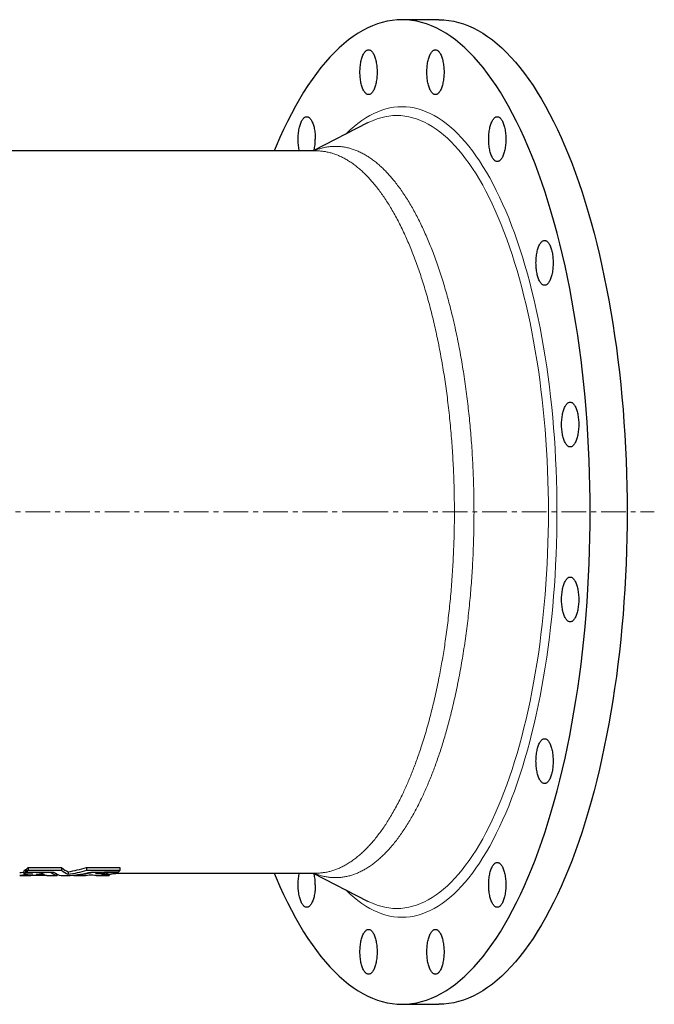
# Model space of a CAD drawing. Header units: millimetres. Extents: x 105 to 1315, y 105 to 1423.
# Tile 2 of 3: x 308 to 634, y 105 to 610. Entities that reach past the tile are written whole.
import ezdxf

# ---------------------------------------------------------------- set-up
doc = ezdxf.new("R2010")
doc.units = ezdxf.units.MM
doc.linetypes.add('CENTERX2', pattern=[20.32, 12.7, -2.54, 2.54, -2.54])
doc.layers.add('FORMAT', color=7, linetype='Continuous')

msp = doc.modelspace()

# ---------------------------------------------------------------- linework, layer by layer
at = {"color": 7, "linetype": 'Continuous', "lineweight": 25}
for p, q in [((523.34, 610.41), (504.4, 610.41)), ((486.71, 557.43), (458.86, 543.11)), ((487.07, 557.62), (486.71, 557.43)), ((460.49, 543.11), (194.88, 543.11)), ((460.51, 543.09), (460.49, 543.09)), ((310.37, 173.92), (310.37, 172.41)), ((311.23, 174.51), (311.58, 174.51)), ((311.23, 174.51), (311.23, 172.99)), ((311.58, 174.78), (311.58, 173.26)), ((312.47, 175.55), (312.47, 174.03)), ((324, 173.23), (324, 172.97)), ((327.45, 172.12), (327.45, 171.44)), ((329.64, 175.52), (329.64, 173.99)), ((333.02, 173.41), (333.02, 171.91)), ((342.44, 175.53), (342.44, 174.01)), ((345.6, 173.25), (345.6, 172.99)), ((350.63, 173.27), (350.63, 173.01)), ((353.88, 173.29), (353.88, 173.02)), ((354.18, 172.17), (354.18, 171.46)), ((356.16, 172.45), (357.51, 172.45)), ((357.89, 172.71), (460.49, 172.71)), ((358.37, 173.3), (358.37, 173.04)), ((359.61, 175.61), (359.61, 174.08)), ((458.86, 172.71), (486.71, 158.38)), ((460.49, 172.72), (460.5, 172.72)), ((336.02, 171.65), (336.02, 171.44)), ((486.71, 158.38), (487.07, 158.2)), ((504.4, 105.41), (523.34, 105.41))]:
    msp.add_line(p, q, dxfattribs=at)
at = {"color": 7, "linetype": 'Continuous', "lineweight": 25, "flags": 128}
for points in [[(438.72, 172.71), (439.75, 170.26), (441.65, 165.9), (443.59, 161.68), (445.58, 157.59), (447.61, 153.63), (449.67, 149.82), (451.78, 146.14), (453.92, 142.62), (456.09, 139.24), (458.3, 136.01), (460.54, 132.93), (462.81, 130), (465.1, 127.24), (467.43, 124.63), (469.78, 122.18), (472.15, 119.89), (474.54, 117.77), (476.96, 115.8), (479.4, 114.01), (481.85, 112.38), (484.31, 110.92), (486.8, 109.64), (489.29, 108.52), (491.79, 107.57), (494.3, 106.79), (496.82, 106.19), (499.35, 105.75), (501.88, 105.49), (504.4, 105.41), (506.93, 105.49), (509.46, 105.75), (511.99, 106.19), (514.5, 106.79), (517.02, 107.57), (519.52, 108.52), (522.01, 109.64), (524.49, 110.92), (526.96, 112.38), (529.41, 114.01), (531.85, 115.8), (534.26, 117.77), (536.66, 119.89), (539.03, 122.18), (541.38, 124.63), (543.71, 127.24), (546, 130), (548.27, 132.93), (550.51, 136.01), (552.72, 139.24), (554.89, 142.62), (557.03, 146.14), (559.13, 149.82), (561.2, 153.63), (563.23, 157.59), (565.21, 161.68), (567.16, 165.9), (569.06, 170.26), (570.92, 174.75), (572.73, 179.36), (574.5, 184.1), (576.21, 188.95), (577.88, 193.92), (579.5, 199), (581.06, 204.19), (582.58, 209.49), (584.04, 214.89), (585.44, 220.39), (586.79, 225.98), (588.09, 231.66), (589.32, 237.42), (590.5, 243.27), (591.62, 249.2), (592.68, 255.21), (593.68, 261.28), (594.61, 267.42), (595.49, 273.62), (596.3, 279.88), (597.05, 286.19), (597.74, 292.56), (598.36, 298.96), (598.92, 305.41), (599.41, 311.89), (599.84, 318.41), (600.21, 324.95), (600.5, 331.51), (600.73, 338.1), (600.9, 344.69), (601, 351.3), (601.03, 357.91), (601, 364.52), (600.9, 371.12), (600.73, 377.72), (600.5, 384.3), (600.21, 390.86), (599.84, 397.41), (599.41, 403.92), (598.92, 410.4), (598.36, 416.85), (597.74, 423.26), (597.05, 429.62), (596.3, 435.93), (595.49, 442.19), (594.61, 448.39), (593.68, 454.53), (592.68, 460.61), (591.62, 466.61), (590.5, 472.54), (589.32, 478.39), (588.09, 484.16), (586.79, 489.84), (585.44, 495.43), (584.04, 500.92), (582.58, 506.32), (581.06, 511.62), (579.5, 516.81), (577.88, 521.89), (576.21, 526.86), (574.5, 531.72), (572.73, 536.45), (570.92, 541.06), (569.06, 545.55), (567.16, 549.91), (565.21, 554.14), (563.23, 558.23), (561.2, 562.18), (559.13, 566), (557.03, 569.67), (554.89, 573.2), (552.72, 576.58), (550.51, 579.81), (548.27, 582.89), (546, 585.81), (543.71, 588.58), (541.38, 591.19), (539.03, 593.64), (536.66, 595.92), (534.26, 598.05), (531.85, 600.01), (529.41, 601.8), (526.96, 603.43), (524.49, 604.89), (522.01, 606.18), (519.52, 607.3), (517.02, 608.25), (514.5, 609.02), (511.99, 609.63), (509.46, 610.06), (506.93, 610.32), (504.4, 610.41), (501.88, 610.32), (499.35, 610.06), (496.82, 609.63), (494.3, 609.02), (491.79, 608.25), (489.29, 607.3), (486.8, 606.18), (484.31, 604.89), (481.85, 603.43), (479.4, 601.8), (476.96, 600.01), (474.54, 598.05), (472.15, 595.92), (469.78, 593.64), (467.43, 591.19), (465.1, 588.58), (462.81, 585.81), (460.54, 582.89), (458.3, 579.81), (456.09, 576.58), (453.92, 573.2), (451.78, 569.67), (449.67, 566), (447.61, 562.18), (445.58, 558.23), (443.59, 554.14), (441.65, 549.91), (439.75, 545.55), (438.72, 543.11)], [(523.34, 610.41), (525.87, 610.32), (528.4, 610.06), (530.93, 609.63), (533.44, 609.02), (535.96, 608.25), (538.46, 607.3), (540.95, 606.18), (543.43, 604.89), (545.9, 603.43), (548.35, 601.8), (550.79, 600.01), (553.2, 598.05), (555.6, 595.92), (557.97, 593.64), (560.32, 591.19), (562.65, 588.58), (564.94, 585.81), (567.21, 582.89), (569.45, 579.81), (571.66, 576.58), (573.83, 573.2), (575.97, 569.67), (578.07, 566), (580.14, 562.18), (582.17, 558.23), (584.15, 554.14), (586.1, 549.91), (588, 545.55), (589.86, 541.06), (591.67, 536.45), (593.44, 531.72), (595.15, 526.86), (596.82, 521.89), (598.44, 516.81), (600, 511.62), (601.52, 506.32), (602.98, 500.92), (604.38, 495.43), (605.73, 489.84), (607.03, 484.16), (608.26, 478.39), (609.44, 472.54), (610.56, 466.61), (611.62, 460.61), (612.62, 454.53), (613.55, 448.39), (614.43, 442.19), (615.24, 435.93), (615.99, 429.62), (616.68, 423.26), (617.3, 416.85), (617.86, 410.4), (618.35, 403.92), (618.78, 397.41), (619.14, 390.86), (619.44, 384.3), (619.67, 377.72), (619.84, 371.12), (619.94, 364.52), (619.97, 357.91), (619.94, 351.3), (619.84, 344.69), (619.67, 338.1), (619.44, 331.51), (619.14, 324.95), (618.78, 318.41), (618.35, 311.89), (617.86, 305.41), (617.3, 298.96), (616.68, 292.56), (615.99, 286.19), (615.24, 279.88), (614.43, 273.62), (613.55, 267.42), (612.62, 261.28), (611.62, 255.21), (610.56, 249.2), (609.44, 243.27), (608.26, 237.42), (607.03, 231.66), (605.73, 225.98), (604.38, 220.39), (602.98, 214.89), (601.52, 209.49), (600, 204.19), (598.44, 199), (596.82, 193.92), (595.15, 188.95), (593.44, 184.1), (591.67, 179.36), (589.86, 174.75), (588, 170.26), (586.1, 165.9), (584.15, 161.68), (582.17, 157.59), (580.14, 153.63), (578.07, 149.82), (575.97, 146.14), (573.83, 142.62), (571.66, 139.24), (569.45, 136.01), (567.21, 132.93), (564.94, 130), (562.65, 127.24), (560.32, 124.63), (557.97, 122.18), (555.6, 119.89), (553.2, 117.77), (550.79, 115.8), (548.35, 114.01), (545.9, 112.38), (543.43, 110.92), (540.95, 109.64), (538.46, 108.52), (535.96, 107.57), (533.44, 106.79), (530.93, 106.19), (528.4, 105.75), (525.87, 105.49), (523.34, 105.41), (523.34, 105.41)], [(491.63, 583.49), (491.63, 582.78), (491.6, 582.07), (491.56, 581.37), (491.5, 580.68), (491.43, 580), (491.34, 579.33), (491.23, 578.68), (491.11, 578.05), (490.97, 577.43), (490.83, 576.84), (490.66, 576.28), (490.49, 575.74), (490.3, 575.23), (490.1, 574.75), (489.89, 574.31), (489.66, 573.9), (489.43, 573.53), (489.19, 573.19), (488.95, 572.9), (488.7, 572.64), (488.44, 572.43), (488.17, 572.25), (487.91, 572.12), (487.64, 572.04), (487.37, 571.99), (487.1, 571.99), (486.83, 572.04), (486.56, 572.12), (486.29, 572.25), (486.03, 572.43), (485.77, 572.64), (485.52, 572.9), (485.27, 573.19), (485.03, 573.53), (484.8, 573.9), (484.58, 574.31), (484.37, 574.75), (484.17, 575.23), (483.98, 575.74), (483.8, 576.28), (483.64, 576.84), (483.49, 577.43), (483.36, 578.05), (483.24, 578.68), (483.13, 579.33), (483.04, 580), (482.97, 580.68), (482.91, 581.37), (482.87, 582.07), (482.84, 582.78), (482.83, 583.49), (482.84, 584.2), (482.87, 584.9), (482.91, 585.6), (482.97, 586.29), (483.04, 586.97), (483.13, 587.64), (483.24, 588.29), (483.36, 588.93), (483.49, 589.54), (483.64, 590.13), (483.8, 590.7), (483.98, 591.24), (484.17, 591.74), (484.37, 592.22), (484.58, 592.66), (484.8, 593.07), (485.03, 593.45), (485.27, 593.78), (485.52, 594.08), (485.77, 594.33), (486.03, 594.55), (486.29, 594.72), (486.56, 594.85), (486.83, 594.94), (487.1, 594.98), (487.37, 594.98), (487.64, 594.94), (487.91, 594.85), (488.17, 594.72), (488.44, 594.55), (488.7, 594.33), (488.95, 594.08), (489.19, 593.78), (489.43, 593.45), (489.66, 593.07), (489.89, 592.66), (490.1, 592.22), (490.3, 591.74), (490.49, 591.24), (490.66, 590.7), (490.83, 590.13), (490.97, 589.54), (491.11, 588.93), (491.23, 588.29), (491.34, 587.64), (491.43, 586.97), (491.5, 586.29), (491.56, 585.6), (491.6, 584.9), (491.63, 584.2), (491.63, 583.49)], [(525.98, 583.49), (525.97, 582.78), (525.94, 582.07), (525.9, 581.37), (525.84, 580.68), (525.77, 580), (525.68, 579.33), (525.57, 578.68), (525.45, 578.05), (525.32, 577.43), (525.17, 576.84), (525, 576.28), (524.83, 575.74), (524.64, 575.23), (524.44, 574.75), (524.23, 574.31), (524.01, 573.9), (523.78, 573.53), (523.54, 573.19), (523.29, 572.9), (523.04, 572.64), (522.78, 572.43), (522.52, 572.25), (522.25, 572.12), (521.98, 572.04), (521.71, 571.99), (521.44, 571.99), (521.17, 572.04), (520.9, 572.12), (520.63, 572.25), (520.37, 572.43), (520.11, 572.64), (519.86, 572.9), (519.61, 573.19), (519.38, 573.53), (519.14, 573.9), (518.92, 574.31), (518.71, 574.75), (518.51, 575.23), (518.32, 575.74), (518.15, 576.28), (517.98, 576.84), (517.83, 577.43), (517.7, 578.05), (517.58, 578.68), (517.47, 579.33), (517.38, 580), (517.31, 580.68), (517.25, 581.37), (517.21, 582.07), (517.18, 582.78), (517.17, 583.49), (517.18, 584.2), (517.21, 584.9), (517.25, 585.6), (517.31, 586.29), (517.38, 586.97), (517.47, 587.64), (517.58, 588.29), (517.7, 588.93), (517.83, 589.54), (517.98, 590.13), (518.15, 590.7), (518.32, 591.24), (518.51, 591.74), (518.71, 592.22), (518.92, 592.66), (519.14, 593.07), (519.38, 593.45), (519.61, 593.78), (519.86, 594.08), (520.11, 594.33), (520.37, 594.55), (520.63, 594.72), (520.9, 594.85), (521.17, 594.94), (521.44, 594.98), (521.71, 594.98), (521.98, 594.94), (522.25, 594.85), (522.52, 594.72), (522.78, 594.55), (523.04, 594.33), (523.29, 594.08), (523.54, 593.78), (523.78, 593.45), (524.01, 593.07), (524.23, 592.66), (524.44, 592.22), (524.64, 591.74), (524.83, 591.24), (525, 590.7), (525.17, 590.13), (525.32, 589.54), (525.45, 588.93), (525.57, 588.29), (525.68, 587.64), (525.77, 586.97), (525.84, 586.29), (525.9, 585.6), (525.94, 584.9), (525.97, 584.2), (525.98, 583.49)], [(451.76, 543.11), (451.63, 543.7), (451.51, 544.34), (451.4, 544.99), (451.31, 545.66), (451.24, 546.34), (451.18, 547.03), (451.14, 547.73), (451.11, 548.44), (451.1, 549.14), (451.11, 549.85), (451.14, 550.56), (451.18, 551.26), (451.24, 551.95), (451.31, 552.63), (451.4, 553.3), (451.51, 553.95), (451.63, 554.59), (451.76, 555.2), (451.91, 555.79), (452.08, 556.35), (452.25, 556.89), (452.44, 557.4), (452.64, 557.88), (452.85, 558.32), (453.07, 558.73), (453.3, 559.1), (453.54, 559.44), (453.79, 559.74), (454.04, 559.99), (454.3, 560.21), (454.56, 560.38), (454.83, 560.51), (455.1, 560.6), (455.37, 560.64), (455.64, 560.64), (455.91, 560.6), (456.18, 560.51), (456.45, 560.38), (456.71, 560.21), (456.97, 559.99), (457.22, 559.74), (457.47, 559.44), (457.71, 559.1), (457.94, 558.73), (458.16, 558.32), (458.37, 557.88), (458.57, 557.4), (458.76, 556.89), (458.93, 556.35), (459.1, 555.79), (459.25, 555.2), (459.38, 554.59), (459.5, 553.95), (459.61, 553.3), (459.7, 552.63), (459.77, 551.95), (459.83, 551.26), (459.87, 550.56), (459.9, 549.85), (459.91, 549.14), (459.91, 549.14)], [(557.71, 549.14), (557.7, 548.44), (557.67, 547.73), (557.63, 547.03), (557.57, 546.34), (557.5, 545.66), (557.41, 544.99), (557.3, 544.34), (557.18, 543.7), (557.05, 543.09), (556.9, 542.5), (556.73, 541.94), (556.56, 541.4), (556.37, 540.89), (556.17, 540.41), (555.96, 539.97), (555.74, 539.56), (555.5, 539.19), (555.27, 538.85), (555.02, 538.55), (554.77, 538.3), (554.51, 538.08), (554.25, 537.91), (553.98, 537.78), (553.71, 537.69), (553.44, 537.65), (553.17, 537.65), (552.9, 537.69), (552.63, 537.78), (552.36, 537.91), (552.1, 538.08), (551.84, 538.3), (551.59, 538.55), (551.34, 538.85), (551.1, 539.19), (550.87, 539.56), (550.65, 539.97), (550.44, 540.41), (550.24, 540.89), (550.05, 541.4), (549.88, 541.94), (549.71, 542.5), (549.56, 543.09), (549.43, 543.7), (549.31, 544.34), (549.2, 544.99), (549.11, 545.66), (549.04, 546.34), (548.98, 547.03), (548.94, 547.73), (548.91, 548.44), (548.9, 549.14), (548.91, 549.85), (548.94, 550.56), (548.98, 551.26), (549.04, 551.95), (549.11, 552.63), (549.2, 553.3), (549.31, 553.95), (549.43, 554.59), (549.56, 555.2), (549.71, 555.79), (549.88, 556.35), (550.05, 556.89), (550.24, 557.4), (550.44, 557.88), (550.65, 558.32), (550.87, 558.73), (551.1, 559.1), (551.34, 559.44), (551.59, 559.74), (551.84, 559.99), (552.1, 560.21), (552.36, 560.38), (552.63, 560.51), (552.9, 560.6), (553.17, 560.64), (553.44, 560.64), (553.71, 560.6), (553.98, 560.51), (554.25, 560.38), (554.51, 560.21), (554.77, 559.99), (555.02, 559.74), (555.27, 559.44), (555.5, 559.1), (555.74, 558.73), (555.96, 558.32), (556.17, 557.88), (556.37, 557.4), (556.56, 556.89), (556.73, 556.35), (556.9, 555.79), (557.05, 555.2), (557.18, 554.59), (557.3, 553.95), (557.41, 553.3), (557.5, 552.63), (557.57, 551.95), (557.63, 551.26), (557.67, 550.56), (557.7, 549.85), (557.71, 549.14)], [(581.99, 485.69), (581.98, 484.98), (581.96, 484.27), (581.91, 483.57), (581.86, 482.88), (581.78, 482.2), (581.69, 481.53), (581.59, 480.88), (581.47, 480.25), (581.33, 479.63), (581.18, 479.04), (581.02, 478.48), (580.84, 477.94), (580.65, 477.43), (580.45, 476.95), (580.24, 476.51), (580.02, 476.1), (579.79, 475.73), (579.55, 475.39), (579.3, 475.1), (579.05, 474.84), (578.79, 474.63), (578.53, 474.45), (578.26, 474.32), (577.99, 474.24), (577.72, 474.19), (577.45, 474.19), (577.18, 474.24), (576.91, 474.32), (576.65, 474.45), (576.38, 474.63), (576.13, 474.84), (575.87, 475.1), (575.63, 475.39), (575.39, 475.73), (575.16, 476.1), (574.94, 476.51), (574.72, 476.95), (574.52, 477.43), (574.34, 477.94), (574.16, 478.48), (574, 479.04), (573.85, 479.63), (573.71, 480.25), (573.59, 480.88), (573.48, 481.53), (573.39, 482.2), (573.32, 482.88), (573.26, 483.57), (573.22, 484.27), (573.2, 484.98), (573.19, 485.69), (573.2, 486.4), (573.22, 487.1), (573.26, 487.8), (573.32, 488.49), (573.39, 489.17), (573.48, 489.84), (573.59, 490.49), (573.71, 491.13), (573.85, 491.74), (574, 492.33), (574.16, 492.9), (574.34, 493.44), (574.52, 493.94), (574.72, 494.42), (574.94, 494.87), (575.16, 495.27), (575.39, 495.65), (575.63, 495.98), (575.87, 496.28), (576.13, 496.53), (576.38, 496.75), (576.65, 496.92), (576.91, 497.05), (577.18, 497.14), (577.45, 497.18), (577.72, 497.18), (577.99, 497.14), (578.26, 497.05), (578.53, 496.92), (578.79, 496.75), (579.05, 496.53), (579.3, 496.28), (579.55, 495.98), (579.79, 495.65), (580.02, 495.27), (580.24, 494.87), (580.45, 494.42), (580.65, 493.94), (580.84, 493.44), (581.02, 492.9), (581.18, 492.33), (581.33, 491.74), (581.47, 491.13), (581.59, 490.49), (581.69, 489.84), (581.78, 489.17), (581.86, 488.49), (581.91, 487.8), (581.96, 487.1), (581.98, 486.4), (581.99, 485.69)], [(595.13, 402.78), (595.12, 402.07), (595.1, 401.36), (595.06, 400.66), (595, 399.97), (594.92, 399.29), (594.83, 398.62), (594.73, 397.97), (594.61, 397.34), (594.47, 396.72), (594.32, 396.13), (594.16, 395.57), (593.98, 395.03), (593.79, 394.52), (593.59, 394.04), (593.38, 393.6), (593.16, 393.19), (592.93, 392.82), (592.69, 392.48), (592.45, 392.19), (592.19, 391.93), (591.93, 391.72), (591.67, 391.54), (591.41, 391.41), (591.14, 391.33), (590.87, 391.28), (590.59, 391.28), (590.32, 391.33), (590.06, 391.41), (589.79, 391.54), (589.53, 391.72), (589.27, 391.93), (589.02, 392.19), (588.77, 392.48), (588.53, 392.82), (588.3, 393.19), (588.08, 393.6), (587.87, 394.04), (587.67, 394.52), (587.48, 395.03), (587.3, 395.57), (587.14, 396.13), (586.99, 396.72), (586.85, 397.34), (586.73, 397.97), (586.63, 398.62), (586.54, 399.29), (586.46, 399.97), (586.4, 400.66), (586.36, 401.36), (586.34, 402.07), (586.33, 402.78), (586.34, 403.49), (586.36, 404.19), (586.4, 404.89), (586.46, 405.58), (586.54, 406.26), (586.63, 406.93), (586.73, 407.58), (586.85, 408.22), (586.99, 408.83), (587.14, 409.42), (587.3, 409.99), (587.48, 410.53), (587.67, 411.03), (587.87, 411.51), (588.08, 411.95), (588.3, 412.36), (588.53, 412.74), (588.77, 413.07), (589.02, 413.37), (589.27, 413.62), (589.53, 413.84), (589.79, 414.01), (590.06, 414.14), (590.32, 414.23), (590.59, 414.27), (590.87, 414.27), (591.14, 414.23), (591.41, 414.14), (591.67, 414.01), (591.93, 413.84), (592.19, 413.62), (592.45, 413.37), (592.69, 413.07), (592.93, 412.74), (593.16, 412.36), (593.38, 411.95), (593.59, 411.51), (593.79, 411.03), (593.98, 410.53), (594.16, 409.99), (594.32, 409.42), (594.47, 408.83), (594.61, 408.22), (594.73, 407.58), (594.83, 406.93), (594.92, 406.26), (595, 405.58), (595.06, 404.89), (595.1, 404.19), (595.12, 403.49), (595.13, 402.78)], [(595.13, 313.04), (595.12, 312.33), (595.1, 311.62), (595.06, 310.92), (595, 310.23), (594.92, 309.55), (594.83, 308.88), (594.73, 308.23), (594.61, 307.6), (594.47, 306.98), (594.32, 306.39), (594.16, 305.83), (593.98, 305.29), (593.79, 304.78), (593.59, 304.3), (593.38, 303.86), (593.16, 303.45), (592.93, 303.08), (592.69, 302.74), (592.45, 302.45), (592.19, 302.19), (591.93, 301.98), (591.67, 301.8), (591.41, 301.67), (591.14, 301.59), (590.87, 301.54), (590.59, 301.54), (590.32, 301.59), (590.06, 301.67), (589.79, 301.8), (589.53, 301.98), (589.27, 302.19), (589.02, 302.45), (588.77, 302.74), (588.53, 303.08), (588.3, 303.45), (588.08, 303.86), (587.87, 304.3), (587.67, 304.78), (587.48, 305.29), (587.3, 305.83), (587.14, 306.39), (586.99, 306.98), (586.85, 307.6), (586.73, 308.23), (586.63, 308.88), (586.54, 309.55), (586.46, 310.23), (586.4, 310.92), (586.36, 311.62), (586.34, 312.33), (586.33, 313.04), (586.34, 313.74), (586.36, 314.45), (586.4, 315.15), (586.46, 315.84), (586.54, 316.52), (586.63, 317.19), (586.73, 317.84), (586.85, 318.48), (586.99, 319.09), (587.14, 319.68), (587.3, 320.25), (587.48, 320.78), (587.67, 321.29), (587.87, 321.77), (588.08, 322.21), (588.3, 322.62), (588.53, 323), (588.77, 323.33), (589.02, 323.63), (589.27, 323.88), (589.53, 324.1), (589.79, 324.27), (590.06, 324.4), (590.32, 324.49), (590.59, 324.53), (590.87, 324.53), (591.14, 324.49), (591.41, 324.4), (591.67, 324.27), (591.93, 324.1), (592.19, 323.88), (592.45, 323.63), (592.69, 323.33), (592.93, 323), (593.16, 322.62), (593.38, 322.21), (593.59, 321.77), (593.79, 321.29), (593.98, 320.78), (594.16, 320.25), (594.32, 319.68), (594.47, 319.09), (594.61, 318.48), (594.73, 317.84), (594.83, 317.19), (594.92, 316.52), (595, 315.84), (595.06, 315.15), (595.1, 314.45), (595.12, 313.74), (595.13, 313.04)], [(581.99, 230.13), (581.98, 229.42), (581.96, 228.71), (581.91, 228.01), (581.86, 227.32), (581.78, 226.64), (581.69, 225.97), (581.59, 225.32), (581.47, 224.69), (581.33, 224.07), (581.18, 223.48), (581.02, 222.92), (580.84, 222.38), (580.65, 221.87), (580.45, 221.39), (580.24, 220.95), (580.02, 220.54), (579.79, 220.17), (579.55, 219.83), (579.3, 219.54), (579.05, 219.28), (578.79, 219.06), (578.53, 218.89), (578.26, 218.76), (577.99, 218.67), (577.72, 218.63), (577.45, 218.63), (577.18, 218.67), (576.91, 218.76), (576.65, 218.89), (576.38, 219.06), (576.13, 219.28), (575.87, 219.54), (575.63, 219.83), (575.39, 220.17), (575.16, 220.54), (574.94, 220.95), (574.72, 221.39), (574.52, 221.87), (574.34, 222.38), (574.16, 222.92), (574, 223.48), (573.85, 224.07), (573.71, 224.69), (573.59, 225.32), (573.48, 225.97), (573.39, 226.64), (573.32, 227.32), (573.26, 228.01), (573.22, 228.71), (573.2, 229.42), (573.19, 230.13), (573.2, 230.83), (573.22, 231.54), (573.26, 232.24), (573.32, 232.93), (573.39, 233.61), (573.48, 234.28), (573.59, 234.93), (573.71, 235.57), (573.85, 236.18), (574, 236.77), (574.16, 237.34), (574.34, 237.87), (574.52, 238.38), (574.72, 238.86), (574.94, 239.3), (575.16, 239.71), (575.39, 240.09), (575.63, 240.42), (575.87, 240.72), (576.13, 240.97), (576.38, 241.19), (576.65, 241.36), (576.91, 241.49), (577.18, 241.58), (577.45, 241.62), (577.72, 241.62), (577.99, 241.58), (578.26, 241.49), (578.53, 241.36), (578.79, 241.19), (579.05, 240.97), (579.3, 240.72), (579.55, 240.42), (579.79, 240.09), (580.02, 239.71), (580.24, 239.3), (580.45, 238.86), (580.65, 238.38), (580.84, 237.87), (581.02, 237.34), (581.18, 236.77), (581.33, 236.18), (581.47, 235.57), (581.59, 234.93), (581.69, 234.28), (581.78, 233.61), (581.86, 232.93), (581.91, 232.24), (581.96, 231.54), (581.98, 230.83), (581.99, 230.13)], [(557.71, 166.67), (557.7, 165.96), (557.67, 165.26), (557.63, 164.56), (557.57, 163.86), (557.5, 163.18), (557.41, 162.51), (557.3, 161.86), (557.18, 161.23), (557.05, 160.61), (556.9, 160.02), (556.73, 159.46), (556.56, 158.92), (556.37, 158.41), (556.17, 157.94), (555.96, 157.49), (555.74, 157.08), (555.5, 156.71), (555.27, 156.37), (555.02, 156.08), (554.77, 155.82), (554.51, 155.61), (554.25, 155.44), (553.98, 155.31), (553.71, 155.22), (553.44, 155.17), (553.17, 155.17), (552.9, 155.22), (552.63, 155.31), (552.36, 155.44), (552.1, 155.61), (551.84, 155.82), (551.59, 156.08), (551.34, 156.37), (551.1, 156.71), (550.87, 157.08), (550.65, 157.49), (550.44, 157.94), (550.24, 158.41), (550.05, 158.92), (549.88, 159.46), (549.71, 160.02), (549.56, 160.61), (549.43, 161.23), (549.31, 161.86), (549.2, 162.51), (549.11, 163.18), (549.04, 163.86), (548.98, 164.56), (548.94, 165.26), (548.91, 165.96), (548.9, 166.67), (548.91, 167.38), (548.94, 168.08), (548.98, 168.78), (549.04, 169.47), (549.11, 170.16), (549.2, 170.82), (549.31, 171.48), (549.43, 172.11), (549.56, 172.72), (549.71, 173.31), (549.88, 173.88), (550.05, 174.42), (550.24, 174.92), (550.44, 175.4), (550.65, 175.85), (550.87, 176.26), (551.1, 176.63), (551.34, 176.96), (551.59, 177.26), (551.84, 177.52), (552.1, 177.73), (552.36, 177.9), (552.63, 178.03), (552.9, 178.12), (553.17, 178.16), (553.44, 178.16), (553.71, 178.12), (553.98, 178.03), (554.25, 177.9), (554.51, 177.73), (554.77, 177.52), (555.02, 177.26), (555.27, 176.96), (555.5, 176.63), (555.74, 176.26), (555.96, 175.85), (556.17, 175.4), (556.37, 174.92), (556.56, 174.42), (556.73, 173.88), (556.9, 173.31), (557.05, 172.72), (557.18, 172.11), (557.3, 171.48), (557.41, 170.82), (557.5, 170.16), (557.57, 169.47), (557.63, 168.78), (557.67, 168.08), (557.7, 167.38), (557.71, 166.67)], [(459.91, 166.67), (459.9, 165.96), (459.87, 165.26), (459.83, 164.56), (459.77, 163.86), (459.7, 163.18), (459.61, 162.51), (459.5, 161.86), (459.38, 161.23), (459.25, 160.61), (459.1, 160.02), (458.93, 159.46), (458.76, 158.92), (458.57, 158.41), (458.37, 157.94), (458.16, 157.49), (457.94, 157.08), (457.71, 156.71), (457.47, 156.37), (457.22, 156.08), (456.97, 155.82), (456.71, 155.61), (456.45, 155.44), (456.18, 155.31), (455.91, 155.22), (455.64, 155.17), (455.37, 155.17), (455.1, 155.22), (454.83, 155.31), (454.56, 155.44), (454.3, 155.61), (454.04, 155.82), (453.79, 156.08), (453.54, 156.37), (453.3, 156.71), (453.07, 157.08), (452.85, 157.49), (452.64, 157.94), (452.44, 158.41), (452.25, 158.92), (452.08, 159.46), (451.91, 160.02), (451.76, 160.61), (451.63, 161.23), (451.51, 161.86), (451.4, 162.51), (451.31, 163.18), (451.24, 163.86), (451.18, 164.56), (451.14, 165.26), (451.11, 165.96), (451.1, 166.67), (451.11, 167.38), (451.14, 168.08), (451.18, 168.78), (451.24, 169.47), (451.31, 170.16), (451.4, 170.82), (451.51, 171.48), (451.63, 172.11), (451.76, 172.71)], [(491.63, 132.33), (491.63, 131.62), (491.6, 130.91), (491.56, 130.21), (491.5, 129.52), (491.43, 128.84), (491.34, 128.17), (491.23, 127.52), (491.11, 126.89), (490.97, 126.27), (490.83, 125.68), (490.66, 125.12), (490.49, 124.58), (490.3, 124.07), (490.1, 123.59), (489.89, 123.15), (489.66, 122.74), (489.43, 122.37), (489.19, 122.03), (488.95, 121.74), (488.7, 121.48), (488.44, 121.27), (488.17, 121.09), (487.91, 120.96), (487.64, 120.88), (487.37, 120.83), (487.1, 120.83), (486.83, 120.88), (486.56, 120.96), (486.29, 121.09), (486.03, 121.27), (485.77, 121.48), (485.52, 121.74), (485.27, 122.03), (485.03, 122.37), (484.8, 122.74), (484.58, 123.15), (484.37, 123.59), (484.17, 124.07), (483.98, 124.58), (483.8, 125.12), (483.64, 125.68), (483.49, 126.27), (483.36, 126.89), (483.24, 127.52), (483.13, 128.17), (483.04, 128.84), (482.97, 129.52), (482.91, 130.21), (482.87, 130.91), (482.84, 131.62), (482.83, 132.33), (482.84, 133.03), (482.87, 133.74), (482.91, 134.44), (482.97, 135.13), (483.04, 135.81), (483.13, 136.48), (483.24, 137.13), (483.36, 137.77), (483.49, 138.38), (483.64, 138.97), (483.8, 139.54), (483.98, 140.07), (484.17, 140.58), (484.37, 141.06), (484.58, 141.5), (484.8, 141.91), (485.03, 142.29), (485.27, 142.62), (485.52, 142.92), (485.77, 143.17), (486.03, 143.39), (486.29, 143.56), (486.56, 143.69), (486.83, 143.78), (487.1, 143.82), (487.37, 143.82), (487.64, 143.78), (487.91, 143.69), (488.17, 143.56), (488.44, 143.39), (488.7, 143.17), (488.95, 142.92), (489.19, 142.62), (489.43, 142.29), (489.66, 141.91), (489.89, 141.5), (490.1, 141.06), (490.3, 140.58), (490.49, 140.07), (490.66, 139.54), (490.83, 138.97), (490.97, 138.38), (491.11, 137.77), (491.23, 137.13), (491.34, 136.48), (491.43, 135.81), (491.5, 135.13), (491.56, 134.44), (491.6, 133.74), (491.63, 133.03), (491.63, 132.33)], [(525.98, 132.33), (525.97, 131.62), (525.94, 130.91), (525.9, 130.21), (525.84, 129.52), (525.77, 128.84), (525.68, 128.17), (525.57, 127.52), (525.45, 126.89), (525.32, 126.27), (525.17, 125.68), (525, 125.12), (524.83, 124.58), (524.64, 124.07), (524.44, 123.59), (524.23, 123.15), (524.01, 122.74), (523.78, 122.37), (523.54, 122.03), (523.29, 121.74), (523.04, 121.48), (522.78, 121.27), (522.52, 121.09), (522.25, 120.96), (521.98, 120.88), (521.71, 120.83), (521.44, 120.83), (521.17, 120.88), (520.9, 120.96), (520.63, 121.09), (520.37, 121.27), (520.11, 121.48), (519.86, 121.74), (519.61, 122.03), (519.38, 122.37), (519.14, 122.74), (518.92, 123.15), (518.71, 123.59), (518.51, 124.07), (518.32, 124.58), (518.15, 125.12), (517.98, 125.68), (517.83, 126.27), (517.7, 126.89), (517.58, 127.52), (517.47, 128.17), (517.38, 128.84), (517.31, 129.52), (517.25, 130.21), (517.21, 130.91), (517.18, 131.62), (517.17, 132.33), (517.18, 133.03), (517.21, 133.74), (517.25, 134.44), (517.31, 135.13), (517.38, 135.81), (517.47, 136.48), (517.58, 137.13), (517.7, 137.77), (517.83, 138.38), (517.98, 138.97), (518.15, 139.54), (518.32, 140.07), (518.51, 140.58), (518.71, 141.06), (518.92, 141.5), (519.14, 141.91), (519.38, 142.29), (519.61, 142.62), (519.86, 142.92), (520.11, 143.17), (520.37, 143.39), (520.63, 143.56), (520.9, 143.69), (521.17, 143.78), (521.44, 143.82), (521.71, 143.82), (521.98, 143.78), (522.25, 143.69), (522.52, 143.56), (522.78, 143.39), (523.04, 143.17), (523.29, 142.92), (523.54, 142.62), (523.78, 142.29), (524.01, 141.91), (524.23, 141.5), (524.44, 141.06), (524.64, 140.58), (524.83, 140.07), (525, 139.54), (525.17, 138.97), (525.32, 138.38), (525.45, 137.77), (525.57, 137.13), (525.68, 136.48), (525.77, 135.81), (525.84, 135.13), (525.9, 134.44), (525.94, 133.74), (525.97, 133.03), (525.98, 132.33)]]:
    msp.add_lwpolyline(points, dxfattribs=at)
at = {"color": 8, "linetype": 'Continuous', "lineweight": 18, "flags": 128}
for points in [[(475.66, 551.75), (475.89, 551.98), (477.85, 553.87), (479.82, 555.62), (481.81, 557.23), (483.81, 558.71), (485.83, 560.05), (487.86, 561.25), (489.91, 562.31), (491.96, 563.23), (494.02, 564.01), (496.09, 564.65), (498.16, 565.15), (500.24, 565.51), (502.32, 565.72), (504.4, 565.79), (506.49, 565.72), (508.57, 565.51), (510.65, 565.15), (512.72, 564.65), (514.79, 564.01), (516.85, 563.23), (518.9, 562.31), (520.94, 561.25), (522.98, 560.05), (524.99, 558.71), (527, 557.23), (528.99, 555.62), (530.96, 553.87), (532.91, 551.98), (534.85, 549.97), (536.76, 547.82), (538.65, 545.54), (540.52, 543.13), (542.36, 540.6), (544.18, 537.94), (545.97, 535.16), (547.73, 532.25), (549.46, 529.23), (551.17, 526.09), (552.83, 522.83), (554.47, 519.46), (556.07, 515.98), (557.64, 512.4), (559.17, 508.7), (560.66, 504.9), (562.11, 501.01), (563.52, 497.01), (564.9, 492.92), (566.23, 488.73), (567.52, 484.46), (568.77, 480.1), (569.97, 475.65), (571.12, 471.13), (572.24, 466.53), (573.3, 461.85), (574.32, 457.1), (575.29, 452.28), (576.21, 447.4), (577.08, 442.46), (577.9, 437.46), (578.67, 432.41), (579.4, 427.3), (580.07, 422.15), (580.68, 416.95), (581.25, 411.71), (581.76, 406.44), (582.22, 401.13), (582.63, 395.79), (582.98, 390.43), (583.28, 385.04), (583.52, 379.64), (583.71, 374.22), (583.85, 368.79), (583.93, 363.35), (583.96, 357.91)], [(579.56, 357.91), (579.53, 363.23), (579.45, 368.55), (579.32, 373.86), (579.13, 379.16), (578.89, 384.45), (578.6, 389.72), (578.25, 394.97), (577.86, 400.19), (577.41, 405.38), (576.91, 410.54), (576.35, 415.66), (575.75, 420.75), (575.09, 425.79), (574.39, 430.78), (573.63, 435.73), (572.83, 440.62), (571.98, 445.45), (571.08, 450.23), (570.13, 454.94), (569.13, 459.58), (568.09, 464.16), (567, 468.66), (565.87, 473.09), (564.7, 477.44), (563.48, 481.7), (562.21, 485.88), (560.91, 489.97), (559.57, 493.98), (558.19, 497.89), (556.76, 501.7), (555.31, 505.41), (553.81, 509.03), (552.28, 512.54), (550.71, 515.94), (549.11, 519.24), (547.48, 522.42), (545.82, 525.5), (544.12, 528.45), (542.4, 531.29), (540.65, 534.02), (538.87, 536.62), (537.07, 539.1), (535.24, 541.45), (533.39, 543.68), (531.52, 545.78), (529.63, 547.75), (527.71, 549.6), (525.79, 551.31), (523.84, 552.89), (521.88, 554.33), (519.9, 555.64), (517.92, 556.82), (515.92, 557.86), (513.91, 558.76), (511.89, 559.52), (509.87, 560.15), (507.84, 560.63), (505.81, 560.98), (503.77, 561.19), (501.74, 561.26), (499.7, 561.19), (497.66, 560.98), (495.63, 560.63), (493.6, 560.15), (491.58, 559.52), (489.56, 558.76), (487.56, 557.86), (487.07, 557.62)], [(583.96, 357.91), (583.93, 352.47), (583.85, 347.03), (583.71, 341.6), (583.52, 336.18), (583.28, 330.77), (582.98, 325.39), (582.63, 320.02), (582.22, 314.69), (581.76, 309.38), (581.25, 304.1), (580.68, 298.86), (580.07, 293.67), (579.4, 288.51), (578.67, 283.41), (577.9, 278.35), (577.08, 273.35), (576.21, 268.41), (575.29, 263.53), (574.32, 258.71), (573.3, 253.96), (572.24, 249.29), (571.12, 244.68), (569.97, 240.16), (568.77, 235.71), (567.52, 231.35), (566.23, 227.08), (564.9, 222.9), (563.52, 218.8), (562.11, 214.81), (560.66, 210.91), (559.17, 207.11), (557.64, 203.42), (556.07, 199.83), (554.47, 196.35), (552.83, 192.98), (551.17, 189.72), (549.46, 186.58), (547.73, 183.56), (545.97, 180.66), (544.18, 177.87), (542.36, 175.21), (540.52, 172.68), (538.65, 170.27), (536.76, 167.99), (534.85, 165.85), (532.91, 163.83), (530.96, 161.95), (528.99, 160.2), (527, 158.58), (524.99, 157.11), (522.98, 155.77), (520.94, 154.56), (518.9, 153.5), (516.85, 152.58), (514.79, 151.8), (512.72, 151.16), (510.65, 150.66), (508.57, 150.31), (506.49, 150.09), (504.4, 150.02), (502.32, 150.09), (500.24, 150.31), (498.16, 150.66), (496.09, 151.16), (494.02, 151.8), (491.96, 152.58), (489.91, 153.5), (487.86, 154.56), (485.83, 155.77), (483.81, 157.11), (481.81, 158.58), (479.82, 160.2), (477.85, 161.95), (475.89, 163.83), (475.66, 164.06)], [(487.07, 158.2), (487.56, 157.96), (489.56, 157.06), (491.58, 156.29), (493.6, 155.67), (495.63, 155.18), (497.66, 154.83), (499.7, 154.62), (501.74, 154.55), (503.77, 154.62), (505.81, 154.83), (507.84, 155.18), (509.87, 155.67), (511.89, 156.29), (513.91, 157.06), (515.92, 157.96), (517.92, 159), (519.9, 160.17), (521.88, 161.48), (523.84, 162.93), (525.79, 164.51), (527.71, 166.22), (529.63, 168.06), (531.52, 170.03), (533.39, 172.13), (535.24, 174.36), (537.07, 176.72), (538.87, 179.2), (540.65, 181.8), (542.4, 184.52), (544.12, 187.36), (545.82, 190.32), (547.48, 193.39), (549.11, 196.58), (550.71, 199.87), (552.28, 203.28), (553.81, 206.79), (555.31, 210.4), (556.76, 214.11), (558.19, 217.93), (559.57, 221.84), (560.91, 225.84), (562.21, 229.93), (563.48, 234.11), (564.7, 238.38), (565.87, 242.73), (567, 247.15), (568.09, 251.65), (569.13, 256.23), (570.13, 260.87), (571.08, 265.59), (571.98, 270.36), (572.83, 275.2), (573.63, 280.09), (574.39, 285.03), (575.09, 290.03), (575.75, 295.07), (576.35, 300.15), (576.91, 305.28), (577.41, 310.43), (577.86, 315.63), (578.25, 320.85), (578.6, 326.1), (578.89, 331.36), (579.13, 336.65), (579.32, 341.95), (579.45, 347.26), (579.53, 352.58), (579.56, 357.91)]]:
    msp.add_lwpolyline(points, dxfattribs=at)
at = {"color": 7, "linetype": 'Continuous', "lineweight": 25}
for centre, radius, start, end in [((433.11, 548.99), 26.8, 347.8179, 0.3314), ((432.97, 166.81), 26.93, 359.6992, 12.1515)]:
    msp.add_arc(centre, radius, start, end, dxfattribs=at)
at = {"color": 8, "linetype": 'Continuous', "lineweight": 18}
for points, knots in [([(459.1, 543.11), (459.19, 543.15), (459.92, 543.48), (461.28, 543.96), (463.2, 544.55), (465.15, 544.99), (467.1, 545.29), (469.07, 545.45), (471.03, 545.46), (472.99, 545.33), (474.95, 545.06), (476.91, 544.65), (478.89, 544.08), (480.9, 543.36), (482.94, 542.46), (484.97, 541.41), (486.95, 540.22), (488.88, 538.91), (490.77, 537.48), (492.64, 535.92), (494.5, 534.22), (496.33, 532.38), (498.15, 530.41), (499.95, 528.31), (501.75, 526.04), (503.56, 523.6), (505.37, 520.97), (507.15, 518.21), (508.88, 515.36), (510.54, 512.44), (512.14, 509.44), (513.71, 506.33), (515.25, 503.1), (516.76, 499.77), (518.23, 496.32), (519.66, 492.77), (521.08, 489.06), (522.48, 485.18), (523.86, 481.12), (525.19, 476.96), (526.46, 472.77), (527.66, 468.56), (528.8, 464.33), (529.9, 460.02), (530.94, 455.64), (531.95, 451.18), (532.9, 446.65), (533.81, 442.05), (534.68, 437.31), (535.51, 432.42), (536.31, 427.39), (537.05, 422.3), (537.72, 417.24), (538.32, 412.22), (538.87, 407.24), (539.36, 402.22), (539.8, 397.17), (540.18, 392.09), (540.51, 386.98), (540.79, 381.85), (541.02, 376.61), (541.19, 371.27), (541.31, 365.83), (541.37, 360.39), (541.37, 355.03), (541.31, 349.76), (541.19, 344.58), (541.03, 339.42), (540.81, 334.27), (540.53, 329.14), (540.2, 324.03), (539.82, 318.94), (539.38, 313.8), (538.87, 308.61), (538.3, 303.37), (537.67, 298.18), (536.98, 293.03), (536.23, 287.91), (535.42, 282.84), (534.56, 277.84), (533.64, 272.9), (532.67, 268.04), (531.64, 263.25), (530.56, 258.54), (529.49, 254.16), (528.43, 250.09), (527.4, 246.31), (526.33, 242.61), (525.23, 238.97), (524.11, 235.47), (522.98, 232.1), (521.84, 228.86), (520.67, 225.69), (519.47, 222.58), (518.24, 219.54), (516.98, 216.57), (515.69, 213.68), (514.31, 210.71), (512.82, 207.7), (511.23, 204.65), (509.61, 201.72), (507.96, 198.91), (506.27, 196.22), (504.57, 193.65), (502.83, 191.21), (501.04, 188.86), (499.2, 186.6), (497.3, 184.45), (495.37, 182.45), (493.46, 180.63), (491.56, 178.98), (489.68, 177.49), (487.78, 176.14), (485.87, 174.93), (483.95, 173.86), (482.02, 172.93), (480.08, 172.14), (478.1, 171.49), (476.07, 170.97), (474.01, 170.6), (471.95, 170.39), (469.92, 170.34), (467.92, 170.44), (465.96, 170.68), (464.01, 171.07), (462.06, 171.6), (460.43, 172.14), (459.45, 172.56), (459.12, 172.71)], [0, 0, 0, 0, 0.001188, 0.009019, 0.016848, 0.024844, 0.032842, 0.040841, 0.048836, 0.056832, 0.06483, 0.072829, 0.080825, 0.089231, 0.097641, 0.106051, 0.114457, 0.12245, 0.130445, 0.138441, 0.146433, 0.154426, 0.162421, 0.170417, 0.178409, 0.186813, 0.195219, 0.203626, 0.212029, 0.220019, 0.228012, 0.236005, 0.243996, 0.251986, 0.259979, 0.267972, 0.275962, 0.284363, 0.292767, 0.301171, 0.309572, 0.31756, 0.325552, 0.333544, 0.341532, 0.349521, 0.357513, 0.365505, 0.373493, 0.381893, 0.390295, 0.398698, 0.407098, 0.415086, 0.423078, 0.43107, 0.439058, 0.447047, 0.455038, 0.46303, 0.471019, 0.479418, 0.487821, 0.496224, 0.504623, 0.512613, 0.520606, 0.528599, 0.536589, 0.544578, 0.552571, 0.560564, 0.568554, 0.576955, 0.585359, 0.593764, 0.602164, 0.61064, 0.619119, 0.627598, 0.636074, 0.644549, 0.653028, 0.661507, 0.669983, 0.677158, 0.684336, 0.691515, 0.698694, 0.705868, 0.712683, 0.7195, 0.726316, 0.733131, 0.740007, 0.746885, 0.753764, 0.76064, 0.768636, 0.776636, 0.784635, 0.792631, 0.800628, 0.808627, 0.816627, 0.824623, 0.833031, 0.841442, 0.849853, 0.858261, 0.866259, 0.87426, 0.882261, 0.890259, 0.898257, 0.906258, 0.914259, 0.922257, 0.930666, 0.939079, 0.947492, 0.955901, 0.963899, 0.971899, 0.9799, 0.987897, 0.995895, 1, 1, 1, 1]), ([(460.5, 172.72), (461.02, 172.72), (462.2, 172.73), (464.03, 172.92), (465.98, 173.24), (467.93, 173.71), (469.87, 174.32), (471.81, 175.06), (473.74, 175.95), (475.69, 177), (477.66, 178.21), (479.66, 179.59), (481.63, 181.12), (483.55, 182.77), (485.43, 184.54), (487.25, 186.41), (489.05, 188.41), (490.83, 190.54), (492.59, 192.8), (494.33, 195.18), (496.03, 197.69), (497.74, 200.36), (499.45, 203.21), (501.15, 206.24), (502.82, 209.4), (504.35, 212.47), (505.75, 215.43), (507.02, 218.26), (508.26, 221.17), (509.49, 224.16), (510.69, 227.23), (511.86, 230.39), (513, 233.62), (514.21, 237.18), (515.45, 241.08), (516.74, 245.34), (517.98, 249.7), (519.17, 254.16), (520.3, 258.7), (521.39, 263.33), (522.42, 268.03), (523.35, 272.58), (524.19, 276.93), (524.94, 281.09), (525.65, 285.3), (526.32, 289.55), (526.97, 294.01), (527.6, 298.67), (528.2, 303.54), (528.75, 308.45), (529.24, 313.41), (529.69, 318.39), (530.08, 323.41), (530.41, 328.45), (530.7, 333.6), (530.94, 338.86), (531.12, 344.22), (531.25, 349.59), (531.31, 354.89), (531.31, 360.09), (531.26, 365.21), (531.16, 370.32), (531, 375.42), (530.79, 380.51), (530.52, 385.58), (530.2, 390.63), (529.82, 395.74), (529.38, 400.91), (528.88, 406.12), (528.31, 411.3), (527.7, 416.34), (527.04, 421.26), (526.35, 426.04), (525.61, 430.78), (524.81, 435.45), (523.97, 440.07), (523.07, 444.63), (522.13, 449.12), (521.13, 453.61), (520.06, 458.1), (518.92, 462.59), (517.74, 466.98), (516.52, 471.21), (515.28, 475.29), (514.02, 479.2), (512.72, 483.02), (511.38, 486.75), (510, 490.38), (508.58, 493.9), (507.12, 497.32), (505.61, 500.7), (504.03, 504.01), (502.39, 507.26), (500.71, 510.38), (499.03, 513.32), (497.34, 516.09), (495.66, 518.69), (493.94, 521.17), (492.21, 523.53), (490.44, 525.75), (488.66, 527.85), (486.85, 529.83), (485, 531.7), (483.09, 533.46), (481.13, 535.1), (479.15, 536.59), (477.19, 537.91), (475.25, 539.07), (473.33, 540.06), (471.4, 540.92), (469.46, 541.64), (467.51, 542.22), (465.56, 542.66), (463.61, 542.95), (461.92, 543.1), (460.89, 543.09), (460.51, 543.09)], [0, 0, 0, 0, 0.007066, 0.015872, 0.024679, 0.033482, 0.042285, 0.051091, 0.059897, 0.0687, 0.077956, 0.087216, 0.096475, 0.105731, 0.114533, 0.123338, 0.132142, 0.140944, 0.149746, 0.15855, 0.167355, 0.176157, 0.185411, 0.19467, 0.203928, 0.213182, 0.220683, 0.228186, 0.235689, 0.24319, 0.250759, 0.25833, 0.265901, 0.27347, 0.282799, 0.292132, 0.301465, 0.310794, 0.320124, 0.329457, 0.33879, 0.348119, 0.356017, 0.363918, 0.371821, 0.379722, 0.38762, 0.396414, 0.405212, 0.41401, 0.422805, 0.4316, 0.440398, 0.449196, 0.45799, 0.467237, 0.476488, 0.485739, 0.494987, 0.50378, 0.512576, 0.521373, 0.530166, 0.53896, 0.547756, 0.556553, 0.565346, 0.574592, 0.583841, 0.593091, 0.602336, 0.611129, 0.619926, 0.628723, 0.637516, 0.646309, 0.655106, 0.663903, 0.672696, 0.681942, 0.691191, 0.70044, 0.709686, 0.71848, 0.727279, 0.736077, 0.744871, 0.753666, 0.762464, 0.771262, 0.780057, 0.789304, 0.798554, 0.807805, 0.817052, 0.825849, 0.83465, 0.84345, 0.852248, 0.861045, 0.869845, 0.878646, 0.887443, 0.896692, 0.905946, 0.915199, 0.924448, 0.933248, 0.942052, 0.950855, 0.959656, 0.968456, 0.977259, 0.986063, 0.994863, 1, 1, 1, 1])]:
    msp.add_open_spline(points, degree=3, knots=knots, dxfattribs=at)
at = {"color": 7, "linetype": 'Continuous', "lineweight": 25}
for points, knots in [([(308.16, 172.95), (308.72, 173), (309.45, 173.07), (310.19, 173.17), (310.37, 173.19)], [0, 0, 0, 0, 0.750478, 1, 1, 1, 1]), ([(353.88, 173.02), (353.81, 172.96), (353.7, 172.91), (353.49, 172.84), (353.42, 172.81), (353.24, 172.77), (353.15, 172.74), (352.84, 172.67), (352.61, 172.63), (352.08, 172.55), (351.79, 172.51), (351.17, 172.45), (350.84, 172.42), (350.32, 172.38), (350.14, 172.37), (349.78, 172.35), (349.6, 172.34), (349.04, 172.31), (348.67, 172.3), (347.9, 172.27), (347.52, 172.27), (347.14, 172.27)], [0, 0, 0, 0, 0.125, 0.125, 0.1875, 0.1875, 0.25, 0.25, 0.375, 0.375, 0.5, 0.5, 0.625, 0.625, 0.6875, 0.6875, 0.75, 0.75, 0.875, 0.875, 1, 1, 1, 1]), ([(350.18, 171.97), (350.79, 171.98), (351.38, 172), (352.24, 172.04), (352.53, 172.06), (353.09, 172.09), (353.35, 172.11), (353.87, 172.15), (354.12, 172.17), (354.6, 172.22), (354.83, 172.24), (355.47, 172.32), (355.85, 172.38), (356.16, 172.45)], [0, 0, 0, 0, 0.25, 0.25, 0.375, 0.375, 0.5, 0.5, 0.625, 0.625, 0.75, 0.75, 1, 1, 1, 1])]:
    msp.add_open_spline(points, degree=3, knots=knots, dxfattribs=at)
for points in [[(314.79, 172.4), (312.58, 171.96), (310.38, 171.65), (308.16, 171.45)], [(310.37, 173.92), (310.66, 174.1), (310.95, 174.3), (311.23, 174.51)], [(311.23, 172.99), (310.95, 172.78), (310.66, 172.59), (310.37, 172.41)], [(310.37, 172.41), (311.84, 172.41), (313.32, 172.41), (314.79, 172.4)], [(324, 172.97), (319.75, 172.97), (315.49, 172.98), (311.23, 172.99)], [(311.58, 174.78), (311.88, 175.01), (312.18, 175.27), (312.47, 175.55)], [(312.47, 174.03), (312.18, 173.75), (311.88, 173.5), (311.58, 173.26)], [(311.58, 173.26), (316.24, 173.24), (320.9, 173.23), (325.56, 173.23)], [(312.47, 175.55), (318.2, 175.53), (323.92, 175.52), (329.64, 175.52)], [(329.64, 173.99), (323.92, 174), (318.2, 174.01), (312.47, 174.03)], [(319.77, 172.49), (318.69, 172.27), (317.62, 172.08), (316.55, 171.91)], [(316.55, 171.91), (318.02, 171.91), (319.49, 171.91), (320.97, 171.91)], [(320.97, 171.91), (320.57, 172.07), (320.17, 172.27), (319.77, 172.49)], [(327.45, 171.44), (326.29, 171.71), (325.15, 172.22), (324, 172.97)], [(325.56, 173.23), (326.83, 172.34), (328.1, 171.74), (329.38, 171.44)], [(329.64, 175.52), (330.77, 174.58), (331.89, 173.88), (333.02, 173.41)], [(333.02, 171.91), (331.89, 172.37), (330.77, 173.07), (329.64, 173.99)], [(333.02, 173.41), (336.18, 173.88), (339.32, 174.59), (342.44, 175.53)], [(342.44, 174.01), (339.32, 173.07), (336.18, 172.37), (333.02, 171.91)], [(334.08, 171.44), (337.65, 171.74), (341.2, 172.35), (344.74, 173.25)], [(345.6, 172.99), (342.42, 172.23), (339.22, 171.72), (336.02, 171.44)], [(341.05, 171.44), (342.3, 171.55), (343.56, 171.7), (344.82, 171.88)], [(342.44, 175.53), (348.16, 175.55), (353.89, 175.57), (359.61, 175.61)], [(359.61, 174.08), (353.89, 174.05), (348.16, 174.02), (342.44, 174.01)], [(344.74, 173.25), (349.4, 173.26), (354.06, 173.28), (358.72, 173.31)], [(344.82, 171.88), (345.99, 171.7), (347.17, 171.56), (348.35, 171.45)], [(350.63, 173.01), (348.95, 173), (347.28, 172.99), (345.6, 172.99)], [(347.14, 172.27), (348.3, 172.48), (349.47, 172.73), (350.63, 173.01)], [(354.18, 171.46), (352.85, 171.59), (351.51, 171.75), (350.18, 171.97)], [(358.37, 173.04), (356.88, 173.03), (355.38, 173.02), (353.88, 173.02)], [(357.51, 172.45), (357.8, 172.63), (358.09, 172.82), (358.37, 173.04)], [(358.72, 173.31), (359.02, 173.55), (359.31, 173.8), (359.61, 174.08)], [(308.16, 171.45), (309.83, 171.45), (311.49, 171.44), (313.15, 171.44)], [(313.15, 171.44), (313.63, 171.49), (314.1, 171.53), (314.57, 171.59)], [(314.57, 171.59), (317.01, 171.58), (319.45, 171.58), (321.88, 171.58)], [(321.88, 171.58), (322.06, 171.53), (322.24, 171.48), (322.42, 171.44)], [(322.42, 171.44), (324.09, 171.44), (325.77, 171.44), (327.45, 171.44)], [(329.38, 171.44), (330.95, 171.44), (332.51, 171.44), (334.08, 171.44)], [(336.02, 171.44), (337.69, 171.44), (339.37, 171.44), (341.05, 171.44)], [(348.35, 171.45), (350.29, 171.46), (352.23, 171.46), (354.18, 171.46)]]:
    msp.add_open_spline(points, degree=3, dxfattribs=at)
at = {"layer": 'FORMAT', "linetype": 'CENTERX2', "lineweight": 18}
for p, q in [((168.92, 357.91), (484.64, 357.91)), ((484.64, 357.91), (633.93, 357.91))]:
    msp.add_line(p, q, dxfattribs=at)

doc.saveas('drawing.dxf')
